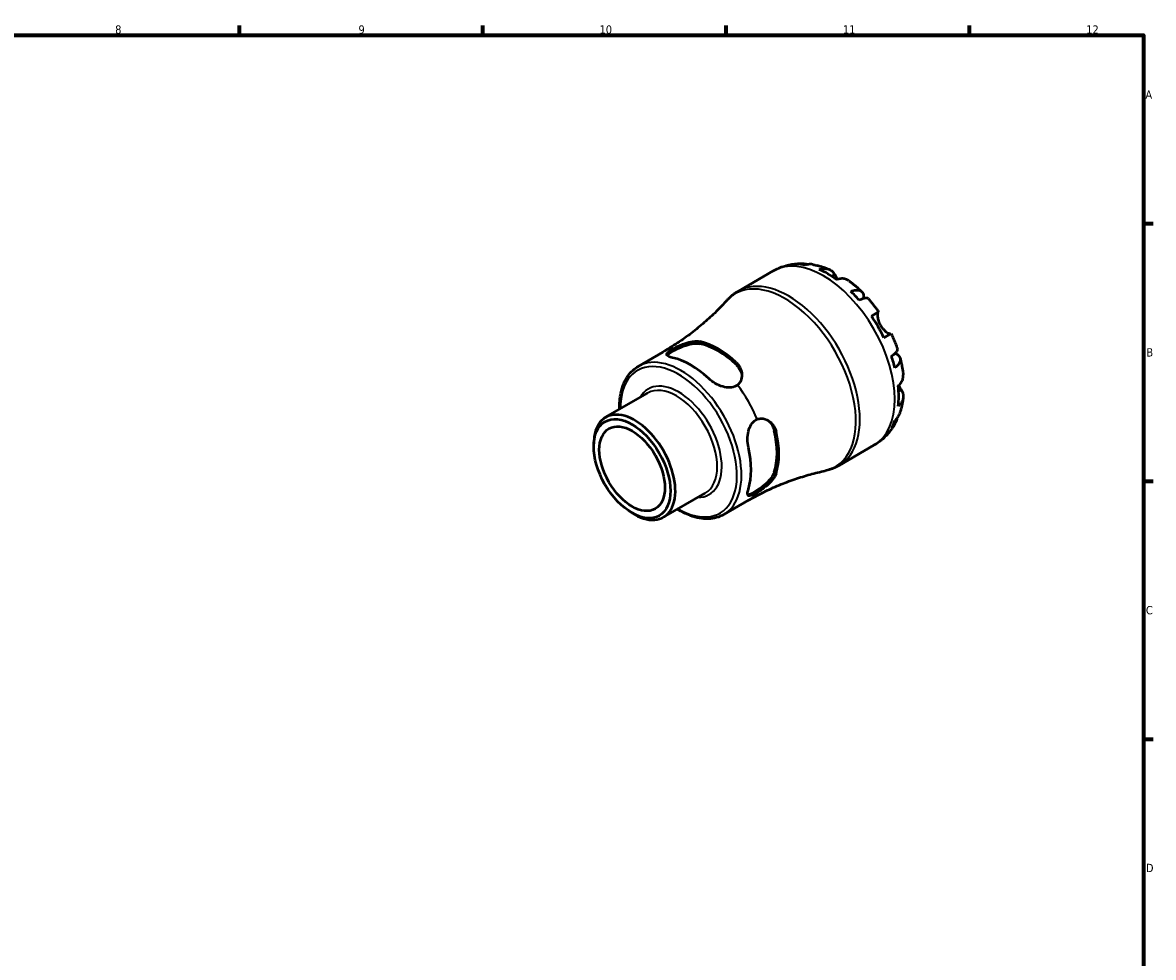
# Model space of a CAD drawing. Header units: millimetres. Extents: x -44 to 906, y -29 to 594.
# Tile 5 of 5: x 498 to 824, y 308 to 578. Entities that reach past the tile are written whole.
import ezdxf

# ---------------------------------------------------------------- set-up
doc = ezdxf.new("R2010")
doc.units = ezdxf.units.MM
for name, color, linetype, lineweight in [('Border (ANSI)', 7, 'Continuous', 70), ('Visible (ANSI)', 7, 'Continuous', 50), ('Visible Narrow (ANSI)', 7, 'Continuous', 35)]:
    doc.layers.add(name, color=color, linetype=linetype, lineweight=lineweight)
doc.styles.add('Note Text (ANSI)', font='tahoma.ttf')

# ---------------------------------------------------------------- blocks, each defined once
blk = doc.blocks.new('Borders Default Border')
at = {"layer": 'Border (ANSI)'}
for p, q in [((560.67, 574), (560.67, 576.8)), ((630.75, 574), (630.75, 576.8)), ((700.83, 574), (700.83, 576.8)), ((770.92, 574), (770.92, 576.8)), ((821, 519.75), (823.8, 519.75)), ((821, 445.5), (823.8, 445.5)), ((821, 371.25), (823.8, 371.25))]:
    blk.add_line(p, q, dxfattribs=at)
at = {"layer": 'Border (ANSI)', "flags": 128}
blk.add_lwpolyline([(20, 20), (20, 574), (821, 574), (821, 20), (20, 20)], dxfattribs=at)
at = {"layer": 'Border (ANSI)', "color": 5, "true_color": 0x0000ff, "char_height": 2.4, "attachment_point": 7, "style": 'Note Text (ANSI)'}
for s, insert in [('8', (524.84, 574.35)), ('9', (594.92, 574.35)), ('10', (664.35, 574.35)), ('11', (734.43, 574.4)), ('12', (804.52, 574.4)), ('A', (821.58, 555.68)), ('B', (821.87, 481.43)), ('C', (821.71, 407.13)), ('D', (821.72, 332.93))]:
    blk.add_mtext(s, dxfattribs=dict(at, insert=insert))

msp = doc.modelspace()

# ---------------------------------------------------------------- linework, layer by layer
at = {"layer": 'Visible (ANSI)'}
for p, q in [((704.34, 500.29), (714.37, 506.08)), ((742.64, 493.07), (744.74, 494.28)), ((748.34, 488.05), (746.24, 486.84)), ((675.48, 478.6), (682.61, 482.72)), ((666.11, 463.93), (678.19, 470.9)), ((662.67, 455.5), (662.67, 456.32)), ((733.34, 450.06), (743.37, 455.85)), ((682.74, 435.13), (694.81, 442.1)), ((700.13, 435.91), (707.26, 440.02)), ((673.72, 436.36), (674.43, 435.96))]:
    msp.add_line(p, q, dxfattribs=at)
for centre, major_axis, start_param, end_param in [((730.15, 481.7), (-14.41, 24.96), 5.825475, 5.955498), ((730.15, 481.7), (-14.41, 24.96), 5.372539, 5.623036), ((730.15, 481.7), (-14.41, 24.96), 5.040076, 5.1701), ((730.15, 481.7), (-14.41, 24.96), 4.587141, 4.837637), ((698.5, 463.43), (12.37, -21.43), 2.054249, 2.65814), ((698.5, 463.43), (12, -20.79), 2.04464, 2.667749), ((690.58, 458.86), (-12.32, 21.35), 5.194583, 5.800992), ((730.15, 481.7), (-14.41, 24.96), 4.254678, 4.384702), ((730.15, 481.7), (-14.41, 24.96), 3.801742, 4.052239), ((674.43, 449.53), (8.31, -14.4), 5.497787, 10.210176), ((730.15, 481.7), (14.41, -24.96), 0.327687, 0.457711), ((698.5, 463.43), (12, -20.79), 0.473843, 1.096953), ((698.5, 463.43), (12.37, -21.43), 0.483453, 1.087344), ((690.58, 458.86), (-12.32, 21.35), 3.623786, 4.230195)]:
    msp.add_ellipse(centre, major_axis=major_axis, ratio=0.57735, start_param=start_param, end_param=end_param, dxfattribs=at)
for major_axis in [(-7.81, 13.53), (-6.67, 11.55)]:
    msp.add_ellipse((673.72, 449.12), major_axis=major_axis, ratio=0.57735, dxfattribs=at)
for points, knots in [([(714.37, 506.08), (714.89, 506.38), (715.42, 506.65), (716.51, 507.12), (717.07, 507.32), (718.2, 507.67), (718.76, 507.81), (719.91, 508.03), (720.48, 508.11), (721.62, 508.21), (722.18, 508.23), (722.75, 508.22)], [5.4977871, 5.4977871, 5.4977871, 5.4977871, 5.5636608, 5.5636608, 5.6295345, 5.6295345, 5.6954082, 5.6954082, 5.7612819, 5.7612819, 5.8271556, 5.8271556, 5.8271556, 5.8271556]), ([(721.14, 508.01), (721.59, 508.14), (722.06, 508.2), (722.92, 508.23), (723.41, 508.2), (724.07, 508.06), (724.25, 508.01), (724.44, 507.95)], [0.1707461, 0.1707461, 0.1707461, 0.1707461, 0.33284, 0.33284, 0.4994944, 0.4994944, 0.5647583, 0.5647583, 0.5647583, 0.5647583]), ([(725.88, 507.92), (725.53, 507.98), (725.17, 508), (724.45, 507.97), (724.02, 507.89), (723.59, 507.76)], [4.8775584, 4.8775584, 4.8775584, 4.8775584, 5.0170876, 5.0170876, 5.1791816, 5.1791816, 5.1791816, 5.1791816]), ([(725.88, 507.92), (726.2, 507.86), (726.52, 507.8), (727.15, 507.65), (727.46, 507.57), (728.08, 507.4), (728.38, 507.3), (728.99, 507.11), (729.29, 507), (729.88, 506.78), (730.18, 506.66), (730.47, 506.54)], [5.952328, 5.952328, 5.952328, 5.952328, 5.9915871, 5.9915871, 6.0308463, 6.0308463, 6.0701054, 6.0701054, 6.1093646, 6.1093646, 6.1486237, 6.1486237, 6.1486237, 6.1486237]), ([(727.6, 506.52), (728.01, 506.65), (728.41, 506.74), (729.12, 506.81), (729.5, 506.8), (730.21, 506.65), (730.54, 506.53), (731.1, 506.2), (731.38, 505.97), (731.79, 505.49), (731.94, 505.26), (732.07, 505.02)], [0.1707531, 0.1707531, 0.1707531, 0.1707531, 0.3321515, 0.3321515, 0.4988882, 0.4988882, 0.6656248, 0.6656248, 0.8335114, 0.8335114, 0.9568737, 0.9568737, 0.9568737, 0.9568737]), ([(732.07, 505.02), (732.08, 505.02), (732.08, 505.02), (732.14, 504.9), (732.21, 504.77), (732.35, 504.51), (732.43, 504.38), (732.6, 504.08), (732.7, 503.9), (732.83, 503.69), (732.84, 503.66), (732.86, 503.63)], [-0.5833263, -0.5833263, -0.5833263, -0.5833263, -0.5820685, -0.5820685, -0.518616, -0.518616, -0.4628074, -0.4628074, -0.3947327, -0.3947327, -0.3830832, -0.3830832, -0.3830832, -0.3830832]), ([(736.18, 503.24), (736.09, 503.31), (736, 503.37), (735.63, 503.59), (735.3, 503.71), (734.59, 503.86), (734.21, 503.87), (733.5, 503.8), (733.1, 503.71), (732.69, 503.58)], [4.6638752, 4.6638752, 4.6638752, 4.6638752, 4.7191329, 4.7191329, 4.8858696, 4.8858696, 5.0526063, 5.0526063, 5.2140047, 5.2140047, 5.2140047, 5.2140047]), ([(736.18, 503.24), (736.44, 503.05), (736.7, 502.86), (737.2, 502.46), (737.45, 502.26), (737.95, 501.85), (738.19, 501.64), (738.68, 501.21), (738.92, 500.99), (739.39, 500.55), (739.63, 500.32), (739.86, 500.09)], [0.1390829, 0.1390829, 0.1390829, 0.1390829, 0.1787133, 0.1787133, 0.2183437, 0.2183437, 0.2579741, 0.2579741, 0.2976045, 0.2976045, 0.3372349, 0.3372349, 0.3372349, 0.3372349]), ([(700.98, 497.56), (701.18, 497.77), (701.38, 497.98), (701.79, 498.39), (702, 498.58), (702.44, 498.96), (702.66, 499.15), (703.13, 499.5), (703.36, 499.67), (703.85, 499.99), (704.09, 500.14), (704.34, 500.29)], [5.3117256, 5.3117256, 5.3117256, 5.3117256, 5.3489379, 5.3489379, 5.3861502, 5.3861502, 5.4233625, 5.4233625, 5.4605748, 5.4605748, 5.4977871, 5.4977871, 5.4977871, 5.4977871]), ([(736.71, 500.19), (737.09, 500.35), (737.46, 500.45), (738.1, 500.58), (738.43, 500.6), (739.03, 500.55), (739.29, 500.47), (739.7, 500.25), (739.9, 500.09), (740.19, 499.67), (740.3, 499.41), (740.42, 498.87), (740.44, 498.55), (740.42, 498.16), (740.42, 498.14), (740.42, 498.13)], [0.170746, 0.170746, 0.170746, 0.170746, 0.33284, 0.33284, 0.499494, 0.499494, 0.666149, 0.666149, 0.833209, 0.833209, 1.000269, 1.000269, 1.167973, 1.167973, 1.176821, 1.176821, 1.176821, 1.176821]), ([(700.98, 497.56), (700.02, 496.48), (699, 495.41), (696.84, 493.29), (695.7, 492.23), (693.33, 490.17), (692.09, 489.16), (689.52, 487.19), (688.18, 486.24), (685.45, 484.42), (684.04, 483.54), (682.61, 482.72)], [5.3117256, 5.3117256, 5.3117256, 5.3117256, 5.3489379, 5.3489379, 5.3861502, 5.3861502, 5.4233625, 5.4233625, 5.4605748, 5.4605748, 5.4977871, 5.4977871, 5.4977871, 5.4977871]), ([(741.74, 498.11), (741.68, 498.18), (741.59, 498.23), (741.36, 498.29), (741.17, 498.29), (740.7, 498.21), (740.42, 498.13), (739.85, 497.93), (739.52, 497.79), (739.15, 497.61)], [4.5610122, 4.5610122, 4.5610122, 4.5610122, 4.6837789, 4.6837789, 4.8504333, 4.8504333, 5.0170876, 5.0170876, 5.1791816, 5.1791816, 5.1791816, 5.1791816]), ([(741.74, 498.11), (741.95, 497.87), (742.17, 497.63), (742.58, 497.13), (742.79, 496.88), (743.19, 496.37), (743.39, 496.12), (743.79, 495.6), (743.98, 495.34), (744.37, 494.82), (744.55, 494.55), (744.74, 494.28)], [0.4476384, 0.4476384, 0.4476384, 0.4476384, 0.4865572, 0.4865572, 0.525476, 0.525476, 0.5643948, 0.5643948, 0.6033136, 0.6033136, 0.6422324, 0.6422324, 0.6422324, 0.6422324]), ([(744.62, 494.21), (744.6, 494.2), (744.58, 494.18), (744.53, 494.11), (744.5, 494.04), (744.45, 493.84), (744.43, 493.72), (744.41, 493.37), (744.41, 493.12), (744.48, 492.49), (744.55, 492.1), (744.81, 491.26), (745, 490.83), (745.24, 490.41)], [-0.5800481, -0.5800481, -0.5800481, -0.5800481, -0.5384523, -0.5384523, -0.4638379, -0.4638379, -0.3862639, -0.3862639, -0.2784027, -0.2784027, -0.1427791, -0.1427791, 0, 0, 0, 0]), ([(745.24, 490.41), (745.37, 490.19), (745.51, 489.97), (745.83, 489.55), (746.01, 489.35), (746.44, 488.91), (746.7, 488.69), (747.18, 488.34), (747.39, 488.21), (747.71, 488.05), (747.82, 488.01), (748.01, 487.96), (748.09, 487.95), (748.18, 487.96), (748.2, 487.97), (748.22, 487.98)], [0, 0, 0, 0, 0.0777495, 0.0777495, 0.1608191, 0.1608191, 0.277838, 0.277838, 0.3882896, 0.3882896, 0.4654296, 0.4654296, 0.5403543, 0.5403543, 0.579532, 0.579532, 0.579532, 0.579532]), ([(685.79, 483.78), (686.15, 483.98), (686.55, 484.18), (687.41, 484.58), (687.88, 484.78), (689.14, 485.26), (689.93, 485.5), (691.24, 485.76), (691.77, 485.83), (692.64, 485.83), (692.98, 485.8), (693.3, 485.73)], [-0.8709299, -0.8709299, -0.8709299, -0.8709299, -0.7292344, -0.7292344, -0.576682, -0.576682, -0.3239723, -0.3239723, -0.1395577, -0.1395577, 0, 0, 0, 0]), ([(748.34, 488.05), (748.48, 487.75), (748.61, 487.46), (748.88, 486.86), (749.01, 486.56), (749.26, 485.96), (749.38, 485.66), (749.61, 485.06), (749.73, 484.75), (749.95, 484.15), (750.05, 483.84), (750.16, 483.53)], [0.928564, 0.928564, 0.928564, 0.928564, 0.9674828, 0.9674828, 1.0064015, 1.0064015, 1.0453203, 1.0453203, 1.0842391, 1.0842391, 1.1231579, 1.1231579, 1.1231579, 1.1231579]), ([(685.38, 481.07), (684.86, 481.18), (684.43, 481.33), (683.86, 481.66), (683.73, 481.85), (683.75, 482.24), (683.89, 482.47), (684.45, 482.98), (684.88, 483.26), (685.51, 483.63), (685.64, 483.71), (685.79, 483.78)], [0.8539587, 0.8539587, 0.8539587, 0.8539587, 1.0835398, 1.0835398, 1.3131209, 1.3131209, 1.5256597, 1.5256597, 1.7381985, 1.7381985, 1.7931415, 1.7931415, 1.7931415, 1.7931415]), ([(683.84, 481.74), (683.91, 481.86), (684.02, 481.98), (684.45, 482.36), (684.88, 482.65), (685.88, 483.23), (686.51, 483.55), (687.85, 484.15), (688.57, 484.43), (689.96, 484.87), (690.72, 485.05), (692.13, 485.22), (692.78, 485.2), (693.3, 485.09)], [1.416535, 1.416535, 1.416535, 1.416535, 1.528727, 1.528727, 1.741413, 1.741413, 1.954099, 1.954099, 2.166785, 2.166785, 2.397536, 2.397536, 2.628288, 2.628288, 2.628288, 2.628288]), ([(748.43, 481.54), (748.76, 481.77), (749.05, 481.99), (749.51, 482.38), (749.72, 482.58), (750.02, 482.95), (750.12, 483.12), (750.18, 483.35), (750.18, 483.45), (750.16, 483.53)], [0.1707461, 0.1707461, 0.1707461, 0.1707461, 0.33284, 0.33284, 0.4994944, 0.4994944, 0.6661487, 0.6661487, 0.7889154, 0.7889154, 0.7889154, 0.7889154]), ([(749.51, 482.38), (749.52, 482.37), (749.54, 482.36), (749.88, 482.19), (750.16, 482.01), (750.56, 481.64), (750.73, 481.42), (750.95, 480.95), (750.99, 480.7), (750.97, 480.23), (750.91, 479.96), (750.66, 479.42), (750.47, 479.15), (750.05, 478.66), (749.77, 478.39), (749.44, 478.13)], [4.173107, 4.173107, 4.173107, 4.173107, 4.181955, 4.181955, 4.349659, 4.349659, 4.516719, 4.516719, 4.683779, 4.683779, 4.850433, 4.850433, 5.017088, 5.017088, 5.179182, 5.179182, 5.179182, 5.179182]), ([(703.71, 479.72), (703.94, 479.5), (704.15, 479.26), (704.56, 478.71), (704.75, 478.39), (705.17, 477.47), (705.32, 476.85), (705.37, 475.59), (705.26, 474.96), (704.79, 473.94), (704.48, 473.54), (704.08, 473.22)], [-0.8685882, -0.8685882, -0.8685882, -0.8685882, -0.7640362, -0.7640362, -0.6406898, -0.6406898, -0.4193435, -0.4193435, -0.1903683, -0.1903683, 0, 0, 0, 0]), ([(703.71, 479.08), (704.22, 478.59), (704.66, 477.98), (705.17, 476.81), (705.3, 476.26), (705.33, 475.74)], [-0.8868752, -0.8868752, -0.8868752, -0.8868752, -0.6561236, -0.6561236, -0.4735975, -0.4735975, -0.4735975, -0.4735975]), ([(750.93, 480.91), (751.02, 480.6), (751.09, 480.28), (751.24, 479.65), (751.31, 479.33), (751.44, 478.7), (751.49, 478.38), (751.6, 477.75), (751.65, 477.43), (751.75, 476.79), (751.79, 476.47), (751.82, 476.16)], [1.2335614, 1.2335614, 1.2335614, 1.2335614, 1.2731918, 1.2731918, 1.3128222, 1.3128222, 1.3524526, 1.3524526, 1.392083, 1.392083, 1.4317134, 1.4317134, 1.4317134, 1.4317134]), ([(670.12, 466.24), (670.07, 467.88), (670.19, 469.44), (670.87, 472.83), (671.58, 474.55), (673.38, 477.05), (674.36, 477.95), (675.48, 478.6)], [4.6777926, 4.6777926, 4.6777926, 4.6777926, 4.9184678, 4.9184678, 5.242693, 5.242693, 5.4977871, 5.4977871, 5.4977871, 5.4977871]), ([(750.37, 472.97), (750.69, 473.25), (750.96, 473.55), (751.38, 474.13), (751.56, 474.47), (751.79, 475.16), (751.84, 475.51), (751.84, 475.94), (751.84, 476.04), (751.82, 476.16)], [0.1707531, 0.1707531, 0.1707531, 0.1707531, 0.3321515, 0.3321515, 0.4988882, 0.4988882, 0.6656248, 0.6656248, 0.7208825, 0.7208825, 0.7208825, 0.7208825]), ([(704.08, 473.22), (703.96, 473.13), (703.83, 473.05), (703.71, 472.97), (703.2, 472.68), (702.58, 472.51), (701.23, 472.45), (700.51, 472.57), (699.12, 472.96), (698.36, 473.29), (696.95, 474.1), (696.3, 474.58), (695.79, 475.06)], [-0.054943, -0.054943, -0.054943, -0.054943, 0, 0, 0, 0.2125388, 0.2125388, 0.4250776, 0.4250776, 0.6546587, 0.6546587, 0.8842398, 0.8842398, 0.8842398, 0.8842398]), ([(750.5, 473.09), (750.54, 473), (750.59, 472.92), (750.74, 472.66), (750.84, 472.48), (751.04, 472.14), (751.14, 471.98), (751.25, 471.79), (751.28, 471.75), (751.31, 471.71)], [-2.1167552, -2.1167552, -2.1167552, -2.1167552, -2.0867477, -2.0867477, -2.0144067, -2.0144067, -1.9399427, -1.9399427, -1.916375, -1.916375, -1.916375, -1.916375]), ([(751.31, 471.71), (751.45, 471.48), (751.57, 471.23), (751.78, 470.63), (751.84, 470.27), (751.84, 469.63), (751.79, 469.28), (751.56, 468.59), (751.38, 468.26), (750.96, 467.67), (750.69, 467.37), (750.37, 467.09)], [4.427884, 4.427884, 4.427884, 4.427884, 4.5512464, 4.5512464, 4.7191329, 4.7191329, 4.8858696, 4.8858696, 5.0526063, 5.0526063, 5.2140047, 5.2140047, 5.2140047, 5.2140047]), ([(751.82, 469.56), (751.78, 469.25), (751.73, 468.93), (751.63, 468.31), (751.57, 467.99), (751.44, 467.37), (751.37, 467.06), (751.21, 466.44), (751.12, 466.13), (750.93, 465.51), (750.83, 465.2), (750.72, 464.9)], [1.7053579, 1.7053579, 1.7053579, 1.7053579, 1.7446171, 1.7446171, 1.7838762, 1.7838762, 1.8231354, 1.8231354, 1.8623945, 1.8623945, 1.9016536, 1.9016536, 1.9016536, 1.9016536]), ([(707.22, 455.26), (707.06, 455.95), (706.96, 456.75), (706.97, 458.38), (707.07, 459.2), (707.42, 460.6), (707.68, 461.28), (708.4, 462.42), (708.87, 462.88), (709.5, 463.24), (709.63, 463.31), (709.77, 463.36)], [0.8539587, 0.8539587, 0.8539587, 0.8539587, 1.0835398, 1.0835398, 1.3131209, 1.3131209, 1.5256597, 1.5256597, 1.7381985, 1.7381985, 1.7931415, 1.7931415, 1.7931415, 1.7931415]), ([(709.77, 463.36), (710.12, 463.5), (710.49, 463.58), (711.27, 463.59), (711.68, 463.53), (712.72, 463.18), (713.33, 462.79), (714.21, 461.91), (714.53, 461.47), (714.97, 460.61), (715.11, 460.21), (715.21, 459.79)], [-0.87093, -0.87093, -0.87093, -0.87093, -0.7292521, -0.7292521, -0.5766938, -0.5766938, -0.3239856, -0.3239856, -0.1395643, -0.1395643, 0, 0, 0, 0]), ([(712.58, 463.19), (713.01, 462.9), (713.42, 462.51), (714.18, 461.49), (714.49, 460.8), (714.66, 460.11)], [2.2150102, 2.2150102, 2.2150102, 2.2150102, 2.3975363, 2.3975363, 2.6282879, 2.6282879, 2.6282879, 2.6282879]), ([(750.02, 463.63), (749.98, 463.44), (749.93, 463.26), (749.72, 462.61), (749.51, 462.18), (749.05, 461.44), (748.76, 461.07), (748.43, 460.75)], [4.7851693, 4.7851693, 4.7851693, 4.7851693, 4.8504333, 4.8504333, 5.0170876, 5.0170876, 5.1791816, 5.1791816, 5.1791816, 5.1791816]), ([(749.44, 462.99), (749.77, 463.29), (750.05, 463.63), (750.44, 464.24), (750.6, 464.56), (750.72, 464.9)], [0.1707461, 0.1707461, 0.1707461, 0.1707461, 0.33284, 0.33284, 0.4723692, 0.4723692, 0.4723692, 0.4723692]), ([(749.41, 462.03), (749.14, 461.54), (748.84, 461.06), (748.18, 460.12), (747.83, 459.67), (747.07, 458.79), (746.66, 458.36), (745.8, 457.56), (745.34, 457.18), (744.39, 456.48), (743.89, 456.15), (743.37, 455.85)], [2.026826, 2.026826, 2.026826, 2.026826, 2.0926997, 2.0926997, 2.1585734, 2.1585734, 2.2244471, 2.2244471, 2.2903208, 2.2903208, 2.3561945, 2.3561945, 2.3561945, 2.3561945]), ([(733.34, 450.06), (733.09, 449.91), (732.84, 449.78), (732.31, 449.52), (732.05, 449.4), (731.51, 449.18), (731.24, 449.07), (730.7, 448.88), (730.42, 448.8), (729.86, 448.64), (729.58, 448.58), (729.3, 448.52)], [2.3561945, 2.3561945, 2.3561945, 2.3561945, 2.3934068, 2.3934068, 2.4306191, 2.4306191, 2.4678314, 2.4678314, 2.5050437, 2.5050437, 2.542256, 2.542256, 2.542256, 2.542256]), ([(714.66, 448.09), (714.49, 447.59), (714.18, 447.02), (713.33, 445.88), (712.79, 445.31), (711.72, 444.33), (711.12, 443.85), (709.93, 442.98), (709.33, 442.6), (708.83, 442.31), (708.33, 442.02), (707.87, 441.79), (707.33, 441.61), (707.17, 441.58), (707.03, 441.58)], [-0.886875, -0.886875, -0.886875, -0.886875, -0.656124, -0.656124, -0.425372, -0.425372, -0.212686, -0.212686, 0, 0, 0, 0.212686, 0.212686, 0.324878, 0.324878, 0.324878, 0.324878]), ([(707.26, 440.02), (708.69, 440.85), (710.15, 441.63), (713.1, 443.09), (714.59, 443.77), (717.58, 445.01), (719.07, 445.58), (722.05, 446.6), (723.53, 447.06), (726.45, 447.87), (727.89, 448.22), (729.3, 448.52)], [2.3561945, 2.3561945, 2.3561945, 2.3561945, 2.3934068, 2.3934068, 2.4306191, 2.4306191, 2.4678314, 2.4678314, 2.5050437, 2.5050437, 2.542256, 2.542256, 2.542256, 2.542256]), ([(715.21, 447.77), (715.14, 447.54), (715.04, 447.31), (714.76, 446.78), (714.58, 446.5), (714, 445.7), (713.53, 445.19), (712.47, 444.18), (711.87, 443.7), (710.75, 442.87), (710.25, 442.54), (709.77, 442.24)], [-0.8686124, -0.8686124, -0.8686124, -0.8686124, -0.76405, -0.76405, -0.6406898, -0.6406898, -0.4193323, -0.4193323, -0.1903654, -0.1903654, -0.000024, -0.000024, -0.000024, -0.000024]), ([(709.77, 442.24), (709.63, 442.16), (709.5, 442.08), (709.37, 442), (708.87, 441.71), (708.4, 441.49), (707.68, 441.26), (707.42, 441.25), (707.07, 441.42), (706.97, 441.63), (706.96, 442.29), (707.06, 442.74), (707.22, 443.24)], [-0.054943, -0.054943, -0.054943, -0.054943, 0, 0, 0, 0.2125388, 0.2125388, 0.4250776, 0.4250776, 0.6546587, 0.6546587, 0.8842398, 0.8842398, 0.8842398, 0.8842398]), ([(700.13, 435.91), (698.82, 435.15), (697.31, 434.74), (694.02, 434.62), (692.23, 434.95), (689.2, 436.08), (687.97, 436.69), (686.74, 437.44)], [2.3561945, 2.3561945, 2.3561945, 2.3561945, 2.6542737, 2.6542737, 2.965884, 2.965884, 3.176189, 3.176189, 3.176189, 3.176189])]:
    msp.add_open_spline(points, degree=3, knots=knots, dxfattribs=at)
at = {"layer": 'Visible Narrow (ANSI)'}
for p, q in [((732.07, 505.02), (731.26, 504.55)), ((693.3, 485.09), (693.3, 485.73)), ((703.71, 479.72), (703.71, 479.08)), ((751.31, 471.71), (750.49, 471.24)), ((714.66, 460.11), (715.21, 459.79)), ((715.21, 447.77), (714.66, 448.09))]:
    msp.add_line(p, q, dxfattribs=at)
for centre, major_axis, start_param, end_param in [((728.87, 480.97), (-14.5, 25.11), 3.141593, 6.283185), ((718.84, 475.17), (14.5, -25.11), 0, 3.141593), ((717.81, 474.57), (-14.41, 24.95), 2.955531, 6.469247), ((687.81, 457.26), (12.32, -21.35), 0, 3.141593), ((694.93, 461.37), (-12.32, 21.35), 6.050082, 6.283185), ((687.16, 456.88), (-11.86, 20.55), 2.347198, 7.07758), ((687.16, 456.88), (8.77, -15.2), 5.957064, 9.7509), ((686.5, 456.5), (-8.31, 14.4), 3.141593, 6.283185), ((694.93, 461.37), (12.32, -21.35), 1.337693, 1.8039), ((694.93, 461.37), (12.32, -21.35), 0, 0.233103)]:
    msp.add_ellipse(centre, major_axis=major_axis, ratio=0.57735, start_param=start_param, end_param=end_param, dxfattribs=at)

# ---------------------------------------------------------------- block references
msp.add_blockref('Borders Default Border', (0, 0))

doc.saveas('drawing.dxf')
